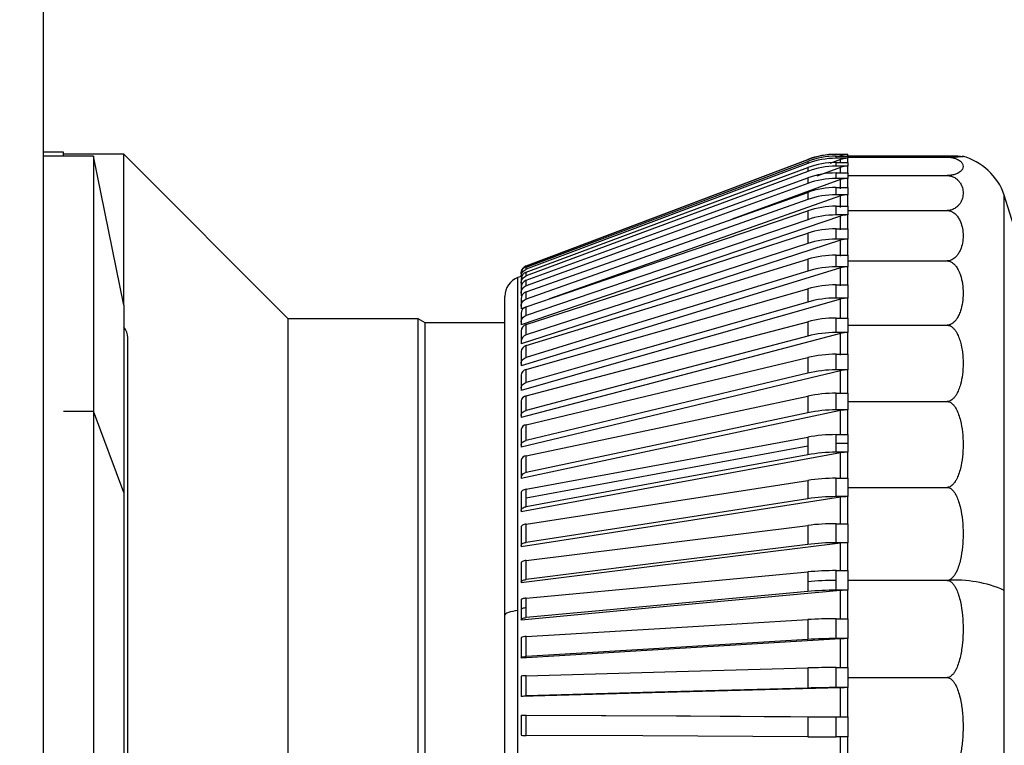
# Model space of a CAD drawing. Header units: millimetres. Extents: x 0 to 838, y 0 to 648.
# Tile 8 of 59: x 190 to 215, y 138 to 156. Entities that reach past the tile are written whole.
import ezdxf

# ---------------------------------------------------------------- set-up
doc = ezdxf.new("R2010")
doc.units = ezdxf.units.MM
doc.header["$LTSCALE"] = 3
doc.layers.add('DIMENSIONS', color=140, linetype='Continuous', lineweight=25)
doc.styles.add('SLDTEXTSTYLE0', font='TXT', dxfattribs={"width": 0.7})
doc.dimstyles.new('SLDDIMSTYLE0', dxfattribs={"dimtxt": 6.474023, "dimasz": 9.906, "dimexe": 0, "dimexo": 0.0625, "dimgap": 1.618506, "dimtad": 0, "dimtih": 1, "dimtoh": 1, "dimdec": 1, "dimrnd": 1e-09, "dimzin": 4, "dimdsep": 46, "dimtxsty": 'SLDTEXTSTYLE0', "dimsah": 1, "dimcen": 0.09, "dimadec": 0, "dimazin": 1, "dimtfac": 1, "dimtdec": 1, "dimtofl": 0, "dimtmove": 0, "dimatfit": 3, "dimfxl": 0, "dimfrac": 2, "dimtolj": 1, "dimtzin": 12, "dimarcsym": 0})

# ---------------------------------------------------------------- blocks, each defined once
blk = doc.blocks.new('_D_20')
at = {"layer": 'DIMENSIONS'}
for p, q in [((128.975, 310.694), (128.975, 410.909)), ((216.975, 142.694), (216.975, 410.909)), ((128.975, 401.384), (155.007, 401.384)), ((163.78, 401.384), (161.606, 401.384)), ((161.606, 401.384), (161.606, 391.094)), ((183.019, 401.384), (185.193, 401.384)), ((185.193, 401.384), (185.193, 391.094)), ((216.975, 401.384), (191.792, 401.384)), ((161.606, 391.094), (163.78, 391.094)), ((185.193, 391.094), (183.019, 391.094))]:
    blk.add_line(p, q, dxfattribs=at)
for points in [[(128.975, 401.384), (138.881, 399.86), (138.881, 402.908)], [(216.975, 401.384), (207.069, 402.908), (207.069, 399.86)]]:
    blk.add_solid(points, dxfattribs=at)
at = {"layer": 'DIMENSIONS', "char_height": 6.35, "attachment_point": 1, "style": 'SLDTEXTSTYLE0'}
for s, insert in [('88.0', (163.78, 411.018)), ('3.46', (163.78, 399.28))]:
    blk.add_mtext(s, dxfattribs=dict(at, insert=insert))

msp = doc.modelspace()

# ---------------------------------------------------------------- linework, layer by layer
for p, q in [((190.974766, 190.383516), (190.974766, 118.883516)), ((191.474766, 152.934316), (190.974766, 152.934316)), ((191.474766, 152.833516), (191.474766, 152.934316)), ((192.974766, 152.883516), (191.474766, 152.883516)), ((197.049766, 148.808516), (192.974766, 152.883516)), ((192.974766, 149.147148), (192.974766, 152.883516)), ((210.638797, 152.876576), (210.638797, 152.883516)), ((210.638797, 152.883391), (210.924766, 152.883391)), ((210.924766, 152.876576), (210.638797, 152.876576)), ((210.748065, 152.84431), (210.724155, 152.835277)), ((210.748065, 152.835277), (210.748065, 152.84431)), ((210.924766, 152.876576), (210.924766, 152.883516)), ((210.924766, 152.835277), (210.924766, 152.876576)), ((210.924766, 152.845577), (213.389048, 152.845577)), ((192.224766, 152.833516), (190.974766, 152.833516)), ((192.974766, 149.147148), (192.224766, 152.833516)), ((192.224766, 152.833516), (192.224766, 146.513387)), ((209.93187, 152.747464), (209.93187, 152.754413)), ((209.93187, 152.706809), (209.93187, 152.656447)), ((210.748065, 152.752809), (210.482296, 152.6529)), ((210.638797, 152.835277), (210.924766, 152.835277)), ((210.638797, 152.784914), (210.638797, 152.835277)), ((210.924766, 152.784914), (210.638797, 152.784914)), ((210.638797, 152.680981), (210.924766, 152.680981)), ((210.638797, 152.587454), (210.638797, 152.680981)), ((210.748065, 152.680981), (210.748065, 152.752809)), ((210.924766, 152.835277), (210.924766, 152.812316)), ((210.924766, 152.812316), (213.389048, 152.812316)), ((210.924766, 152.812316), (210.924766, 152.784914)), ((210.924766, 152.680981), (210.924766, 152.784914)), ((210.924766, 152.680981), (210.924766, 152.587454)), ((209.93187, 152.554136), (209.93187, 152.460609)), ((210.748065, 152.555754), (210.160215, 152.337558)), ((210.924766, 152.587454), (210.638797, 152.587454)), ((210.638797, 152.421678), (210.924766, 152.421678)), ((210.638797, 152.285698), (210.638797, 152.421678)), ((210.748065, 152.421678), (210.748065, 152.555754)), ((210.924766, 152.421678), (210.924766, 152.587454)), ((210.924766, 152.421678), (210.924766, 152.355837)), ((210.924766, 152.355837), (213.389048, 152.355837)), ((210.924766, 152.355837), (210.924766, 152.285698)), ((210.748065, 152.254646), (208.056951, 151.276142)), ((209.93187, 152.297421), (209.93187, 152.161441)), ((210.924766, 152.285698), (210.638797, 152.285698)), ((210.748065, 152.029172), (210.748065, 152.254646)), ((210.924766, 152.059342), (210.924766, 152.285698)), ((209.93187, 151.938618), (209.93187, 151.76122)), ((210.638797, 152.059342), (210.924766, 152.059342)), ((210.638797, 151.881944), (210.638797, 152.059342)), ((210.924766, 151.881944), (210.638797, 151.881944)), ((210.924766, 152.059342), (210.924766, 151.881944)), ((210.924766, 151.59673), (210.924766, 151.881944)), ((215.502647, 149.635371), (214.807787, 151.870529)), ((214.807787, 142.073518), (214.807787, 151.870529)), ((210.748065, 151.567673), (210.748065, 151.851775)), ((209.93187, 151.480458), (209.93187, 151.262993)), ((210.638797, 151.59673), (210.924766, 151.59673)), ((210.638797, 151.379264), (210.638797, 151.59673)), ((210.924766, 151.379264), (210.638797, 151.379264)), ((210.924766, 151.59673), (210.924766, 151.490007)), ((210.924766, 151.490007), (213.389048, 151.490007)), ((210.924766, 151.490007), (210.924766, 151.379264)), ((210.924766, 151.037362), (210.924766, 151.379264)), ((210.748065, 151.009639), (210.748065, 151.350207)), ((209.93187, 150.926428), (209.93187, 150.670549)), ((210.638797, 151.037362), (210.924766, 151.037362)), ((210.638797, 150.781484), (210.638797, 151.037362)), ((210.924766, 151.037362), (210.924766, 150.781484)), ((210.924766, 150.781484), (210.638797, 150.781484)), ((210.748065, 150.359318), (210.748065, 150.753761)), ((210.924766, 150.385497), (210.924766, 150.781484)), ((209.93187, 150.280744), (209.93187, 149.9884)), ((210.638797, 150.385497), (210.924766, 150.385497)), ((210.638797, 150.093153), (210.638797, 150.385497)), ((210.924766, 150.385497), (210.924766, 150.241136)), ((210.924766, 150.241136), (213.389048, 150.241136)), ((210.924766, 150.241136), (210.924766, 150.093153)), ((202.954073, 150.110586), (202.954073, 150.117784)), ((202.954073, 150.032736), (202.954073, 150.083098)), ((202.954073, 149.870032), (202.954073, 149.96356)), ((210.924766, 150.093153), (210.638797, 150.093153)), ((210.748065, 149.62166), (210.748065, 150.066974)), ((210.924766, 149.646094), (210.924766, 150.093153)), ((202.824766, 149.858006), (202.748065, 149.829031)), ((202.748065, 141.572065), (202.748065, 149.829031)), ((202.824766, 149.779726), (202.824766, 149.686199)), ((202.824766, 149.686199), (202.824766, 149.614741)), ((202.954073, 149.623715), (202.954073, 149.759695)), ((202.824766, 149.579612), (202.824766, 149.443632)), ((202.824766, 149.443632), (202.824766, 149.373632)), ((202.954073, 149.295659), (202.954073, 149.473057)), ((209.93187, 149.54832), (209.93187, 149.221735)), ((210.638797, 149.646094), (210.924766, 149.646094)), ((210.638797, 149.31951), (210.638797, 149.646094)), ((210.924766, 149.646094), (210.924766, 149.31951)), ((202.424766, 141.457175), (202.424766, 149.361294)), ((202.848628, 149.382309), (202.824766, 149.373632)), ((202.824766, 149.298094), (202.824766, 149.120696)), ((210.924766, 149.31951), (210.638797, 149.31951)), ((210.748065, 148.802277), (210.748065, 149.295075)), ((210.924766, 148.824782), (210.924766, 149.31951)), ((192.974766, 149.147148), (192.974766, 144.49715)), ((202.824766, 149.120696), (202.824766, 149.052687)), ((202.906869, 149.081693), (202.824766, 149.052687)), ((202.824766, 148.937315), (202.824766, 148.71985)), ((202.954073, 148.888359), (202.954073, 149.105825)), ((200.274766, 148.808516), (197.049766, 148.808516)), ((197.049766, 129.262582), (197.049766, 148.808516)), ((200.447971, 148.708516), (200.274766, 148.808516)), ((200.274766, 129.262582), (200.274766, 148.808516)), ((202.424766, 148.708516), (200.447971, 148.708516)), ((200.447971, 129.359519), (200.447971, 148.708516)), ((202.824766, 148.71985), (202.824766, 148.654348)), ((209.93187, 148.73473), (209.93187, 148.376391)), ((210.638797, 148.824782), (210.924766, 148.824782)), ((210.638797, 148.466443), (210.638797, 148.824782)), ((210.924766, 148.824782), (210.924766, 148.647169)), ((202.824766, 148.500021), (202.824766, 148.244142)), ((202.954073, 148.404917), (202.954073, 148.660796)), ((210.924766, 148.466443), (210.638797, 148.466443)), ((210.924766, 148.647169), (213.389048, 148.647169)), ((210.924766, 148.647169), (210.924766, 148.466443)), ((210.924766, 147.92781), (210.924766, 148.466443)), ((193.074766, 130.972268), (193.074766, 148.333516)), ((202.824766, 148.244142), (202.824766, 148.181648)), ((210.748065, 147.907407), (210.748065, 148.443938)), ((202.824766, 147.989539), (202.824766, 147.697195)), ((202.954073, 147.849012), (202.954073, 148.141355)), ((209.93187, 147.846167), (209.93187, 147.4588)), ((210.638797, 147.92781), (210.924766, 147.92781)), ((210.638797, 147.540443), (210.638797, 147.92781)), ((210.924766, 147.92781), (210.924766, 147.540443)), ((202.824766, 147.697195), (202.824766, 147.638183)), ((202.954073, 147.224873), (202.954073, 147.551457)), ((210.924766, 147.540443), (210.638797, 147.540443)), ((210.748065, 146.94386), (210.748065, 147.52004)), ((210.924766, 146.962007), (210.924766, 147.540443)), ((202.824766, 147.409755), (202.824766, 147.083171)), ((202.824766, 147.083171), (202.824766, 147.02809)), ((202.824766, 146.765081), (202.824766, 146.406742)), ((202.954073, 146.537252), (202.954073, 146.895591)), ((209.93187, 146.889392), (209.93187, 146.475946)), ((210.638797, 146.962007), (210.924766, 146.962007)), ((210.638797, 146.54856), (210.638797, 146.962007)), ((210.924766, 146.962007), (210.924766, 146.756539)), ((210.924766, 146.756539), (213.389048, 146.756539)), ((210.924766, 146.756539), (210.924766, 146.54856)), ((191.474766, 146.513387), (192.224766, 146.513387)), ((192.224766, 146.513387), (192.224766, 124.933516)), ((192.974766, 144.49715), (192.224766, 146.513387)), ((210.924766, 146.54856), (210.638797, 146.54856)), ((210.748065, 145.918968), (210.748065, 146.530413)), ((210.924766, 145.93472), (210.924766, 146.54856)), ((202.824766, 146.406742), (202.824766, 146.356011)), ((202.824766, 146.060423), (202.824766, 145.673056)), ((202.954073, 145.791381), (202.954073, 146.178748)), ((209.93187, 145.871688), (209.93187, 145.654598)), ((210.638797, 145.71762), (210.638797, 145.93472)), ((210.638797, 145.93472), (210.924766, 145.93472)), ((210.924766, 145.93472), (210.924766, 145.71762)), ((202.824766, 145.673056), (202.824766, 145.627063)), ((202.954073, 144.367544), (209.93187, 145.654598)), ((209.93187, 145.654598), (209.93187, 145.435309)), ((210.638797, 145.498341), (210.638797, 145.71762)), ((210.924766, 145.71762), (210.638797, 145.71762)), ((210.924766, 145.71762), (210.924766, 145.498341)), ((202.824766, 145.301145), (202.824766, 144.887699)), ((202.954073, 144.992937), (202.954073, 145.406383)), ((210.924766, 145.498341), (210.638797, 145.498341)), ((210.748065, 144.840533), (210.748065, 145.482589)), ((210.924766, 144.85377), (210.924766, 145.498341)), ((202.824766, 144.887699), (202.824766, 144.846792)), ((209.93187, 144.8008), (209.93187, 144.344808)), ((210.638797, 144.85377), (210.924766, 144.85377)), ((210.638797, 144.397779), (210.638797, 144.85377)), ((210.924766, 144.85377), (210.924766, 144.62669)), ((202.954073, 144.367544), (202.954073, 144.584376)), ((210.924766, 144.62669), (213.389048, 144.62669)), ((210.924766, 144.62669), (210.924766, 144.397779)), ((192.974766, 144.49715), (192.974766, 128.619884)), ((202.824766, 144.493025), (202.824766, 144.056646)), ((202.954073, 144.147996), (202.954073, 144.367544)), ((210.924766, 144.397779), (210.638797, 144.397779)), ((210.748065, 143.716761), (210.748065, 144.384541)), ((210.924766, 143.727383), (210.924766, 144.397779)), ((202.824766, 144.056646), (202.824766, 144.021137)), ((202.824766, 143.642214), (202.824766, 143.186222)), ((202.954073, 143.26299), (202.954073, 143.718982)), ((209.93187, 143.684878), (209.93187, 143.212745)), ((210.638797, 143.727383), (210.924766, 143.727383)), ((210.638797, 143.25525), (210.638797, 143.727383)), ((210.924766, 143.727383), (210.924766, 143.25525)), ((202.824766, 143.186222), (202.824766, 143.156381)), ((210.924766, 143.25525), (210.638797, 143.25525)), ((210.748065, 142.556205), (210.748065, 143.244627)), ((210.924766, 142.564131), (210.924766, 143.25525)), ((202.824766, 142.755185), (202.824766, 142.283052)), ((202.954073, 142.344654), (202.954073, 142.816787)), ((209.93187, 142.532414), (209.93187, 142.290627)), ((210.638797, 142.322339), (210.638797, 142.564131)), ((210.638797, 142.564131), (210.924766, 142.564131)), ((210.924766, 142.564131), (210.924766, 142.322339)), ((202.824766, 142.283052), (202.824766, 142.259107)), ((209.93187, 142.290627), (209.93187, 142.047733)), ((210.638797, 142.079449), (210.638797, 142.322339)), ((213.389048, 142.322339), (210.924766, 142.322339)), ((210.924766, 142.322339), (210.924766, 142.079449)), ((202.954073, 141.643), (202.954073, 141.884657)), ((210.924766, 142.079449), (210.638797, 142.079449)), ((210.748065, 141.367698), (210.748065, 142.071523)), ((210.924766, 141.372867), (210.924766, 142.079449)), ((214.807787, 125.896503), (214.807787, 142.073518)), ((202.824766, 141.838691), (202.824766, 141.597045)), ((202.954073, 141.399976), (202.954073, 141.643)), ((202.424766, 128.405738), (202.424766, 141.457175)), ((202.748065, 128.273333), (202.748065, 141.572065)), ((202.824766, 141.597045), (202.824766, 141.354009)), ((210.638797, 141.372867), (210.924766, 141.372867)), ((210.638797, 140.879326), (210.638797, 141.372867)), ((210.924766, 141.372867), (210.924766, 140.879326)), ((202.824766, 141.354009), (202.824766, 141.336142)), ((209.93187, 141.352181), (209.93187, 140.858639)), ((202.824766, 140.899706), (202.824766, 140.406165)), ((202.954073, 140.436146), (202.954073, 140.929687)), ((210.924766, 140.879326), (210.638797, 140.879326)), ((210.748065, 140.160284), (210.748065, 140.874156)), ((210.924766, 140.162658), (210.924766, 140.879326)), ((202.824766, 140.406165), (202.824766, 140.394511)), ((209.93187, 140.153159), (209.93187, 139.654514)), ((210.638797, 140.162658), (210.924766, 140.162658)), ((210.638797, 139.664013), (210.638797, 140.162658)), ((210.924766, 140.162658), (210.924766, 139.9135)), ((202.824766, 139.945377), (202.824766, 139.446732)), ((202.954073, 139.4605), (202.954073, 139.959145)), ((210.924766, 139.9135), (213.389048, 139.9135)), ((210.924766, 139.9135), (210.924766, 139.664013)), ((210.924766, 139.664013), (210.638797, 139.664013)), ((210.748065, 138.943154), (210.748065, 139.661639)), ((210.924766, 138.942714), (210.924766, 139.664013)), ((202.824766, 139.446732), (202.824766, 139.44138)), ((202.824766, 138.982966), (202.824766, 138.983958)), ((202.824766, 138.982966), (202.824766, 138.483013)), ((202.954073, 138.480462), (202.954073, 138.980416)), ((209.93187, 138.944474), (209.93187, 138.44452)), ((210.638797, 138.942714), (210.924766, 138.942714)), ((210.638797, 138.442761), (210.638797, 138.942714)), ((210.924766, 138.942714), (210.924766, 138.442761)), ((210.924766, 138.442761), (210.638797, 138.442761)), ((210.748065, 137.72557), (210.748065, 138.4432)), ((210.924766, 137.722319), (210.924766, 138.442761))]:
    msp.add_line(p, q)
at = {"flags": 128}
for points in [[(202.954073, 150.117401), (206.679571, 151.525277), (209.93187, 152.754279)], [(209.93187, 152.747464), (205.844519, 151.2029), (202.954073, 150.110586)], [(202.954073, 150.083098), (206.679571, 151.483945), (209.93187, 152.706809)], [(209.93187, 152.656447), (205.844519, 151.119595), (202.954073, 150.032736)], [(202.954073, 149.96356), (206.679571, 151.346715), (209.93187, 152.554136)], [(209.93187, 152.460609), (205.844519, 150.943166), (202.954073, 149.870032)], [(202.954073, 149.759695), (206.679571, 151.114632), (209.93187, 152.297421)], [(209.93187, 152.161441), (205.844519, 150.674956), (202.954073, 149.623715)], [(202.954073, 149.473057), (206.679571, 150.789464), (209.93187, 151.938618)], [(209.93187, 151.76122), (205.844519, 150.317006), (202.954073, 149.295659)], [(210.748065, 151.851775), (206.077469, 150.201813), (203.529216, 149.301557)], [(202.954073, 149.105825), (206.679571, 150.373684), (209.93187, 151.480458)], [(210.748065, 151.350207), (206.077469, 149.761095), (202.824766, 148.654348)], [(209.93187, 151.262993), (205.844519, 149.87204), (202.954073, 148.888359)], [(202.954073, 148.660796), (206.679571, 149.870457), (209.93187, 150.926428)], [(210.748065, 150.753761), (206.077469, 149.237593), (202.824766, 148.181648)], [(209.93187, 150.670549), (205.844519, 149.343444), (202.954073, 148.404917)], [(202.954073, 148.141355), (206.679571, 149.283613), (209.93187, 150.280744)], [(210.748065, 150.066974), (206.077469, 148.635289), (202.824766, 147.638183)], [(209.93187, 149.9884), (205.844519, 148.735243), (202.954073, 147.849012)], [(202.954073, 147.551457), (206.679571, 148.617618), (209.93187, 149.54832)], [(210.748065, 149.295075), (206.077469, 147.958769), (202.824766, 147.02809)], [(209.93187, 149.221735), (205.844519, 148.052064), (202.954073, 147.224873)], [(202.954073, 146.895591), (206.679571, 147.87754), (209.93187, 148.73473)], [(210.748065, 148.443938), (206.077469, 147.21318), (202.824766, 146.356011)], [(209.93187, 148.376391), (205.844519, 147.299106), (202.954073, 146.537252)], [(202.954073, 146.178748), (206.679571, 147.069013), (209.93187, 147.846167)], [(210.748065, 147.52004), (206.077469, 146.404198), (202.824766, 145.627063)], [(209.93187, 147.4588), (205.844519, 146.482101), (202.954073, 145.791381)], [(202.954073, 145.406383), (206.679571, 146.198188), (209.93187, 146.889392)], [(210.748065, 146.530413), (206.077469, 145.537979), (202.824766, 144.846792)], [(209.93187, 146.475946), (205.844519, 145.607266), (202.954073, 144.992937)], [(202.954073, 144.584376), (206.679571, 145.271695), (209.93187, 145.871688)], [(210.748065, 145.482589), (206.077469, 144.621115), (202.824766, 144.021137)], [(209.93187, 145.435309), (205.844519, 144.681259), (202.954073, 144.147996)], [(202.954073, 143.718982), (206.679571, 144.296584), (209.93187, 144.8008)], [(202.954073, 144.584376), (202.926698, 144.578134), (202.901562, 144.569951), (202.879237, 144.560013), (202.860233, 144.548547), (202.844984, 144.535814), (202.833836, 144.522105), (202.827045, 144.507733), (202.824766, 144.493025)], [(210.748065, 144.384541), (206.077469, 143.660585), (202.824766, 143.156381)], [(209.93187, 144.344808), (205.844519, 143.711128), (202.954073, 143.26299)], [(202.824766, 144.056646), (202.827045, 144.071352), (202.833836, 144.085724), (202.844984, 144.099432), (202.860233, 144.112164), (202.879237, 144.123631), (202.901562, 144.133569), (202.926698, 144.141753), (202.954073, 144.147996)], [(202.954073, 143.718982), (202.926698, 143.713737), (202.901562, 143.70686), (202.879237, 143.698508), (202.860233, 143.688873), (202.844984, 143.678172), (202.833836, 143.666652), (202.827045, 143.654574), (202.824766, 143.642214)], [(202.954073, 142.816787), (206.679571, 143.280276), (209.93187, 143.684878)], [(202.824766, 143.186222), (202.827045, 143.198581), (202.833836, 143.210658), (202.844984, 143.222178), (202.860233, 143.232878), (202.879237, 143.242514), (202.901562, 143.250866), (202.926698, 143.257744), (202.954073, 143.26299)], [(210.748065, 143.244627), (206.077469, 142.663698), (202.824766, 142.259107)], [(209.93187, 143.212745), (205.844519, 142.704256), (202.954073, 142.344654)], [(202.954073, 142.816787), (202.926698, 142.812578), (202.901562, 142.80706), (202.879237, 142.800359), (202.860233, 142.792627), (202.844984, 142.78404), (202.833836, 142.774796), (202.827045, 142.765104), (202.824766, 142.755185)], [(202.954073, 141.884657), (206.679571, 142.230506), (209.93187, 142.532414)], [(210.748065, 142.071523), (206.077469, 141.638042), (202.824766, 141.336142)], [(202.954073, 141.884657), (202.926698, 141.881517), (202.901562, 141.8774), (202.879237, 141.872399), (202.860233, 141.86663), (202.844984, 141.860223), (202.833836, 141.853325), (202.827045, 141.846092), (202.824766, 141.838691)], [(209.93187, 142.047733), (205.844519, 141.668306), (202.954073, 141.399976)], [(202.954073, 141.643), (202.926701, 141.63986), (202.901566, 141.635744), (202.879242, 141.630745), (202.860238, 141.624976), (202.844988, 141.618571), (202.83384, 141.611675), (202.827047, 141.604444), (202.824766, 141.597045)], [(202.748065, 141.572065), (202.679629, 141.564217), (202.616786, 141.553926), (202.560971, 141.541427), (202.513457, 141.527007), (202.475327, 141.510992), (202.447453, 141.49375), (202.43047, 141.475674), (202.424766, 141.457175)], [(202.954073, 140.929687), (206.679571, 141.155264), (209.93187, 141.352181)], [(210.748065, 140.874156), (206.077469, 140.591422), (202.824766, 140.394511)], [(209.93187, 140.858639), (205.844519, 140.611162), (202.954073, 140.436146)], [(202.954073, 139.959145), (206.679571, 140.062732), (209.93187, 140.153159)], [(210.748065, 139.661639), (206.077469, 139.531805), (202.824766, 139.44138)], [(209.93187, 139.654514), (205.844519, 139.540869), (202.954073, 139.4605)], [(202.824766, 138.983958), (207.024865, 138.962327), (210.748065, 138.943154)], [(202.954073, 138.980416), (206.679571, 138.961226), (209.93187, 138.944474)], [(209.93187, 138.44452), (205.844519, 138.465574), (202.954073, 138.480462)]]:
    msp.add_lwpolyline(points, dxfattribs=at)
for centre, radius, start, end in [((210.638798, 150.883514), 1.999877, 90.0000215, 110.7006672), ((210.638798, 150.876697), 1.999879, 90.0000339, 110.7006548), ((210.638706, 150.826518), 2.008758, 89.9973871, 110.6021551), ((210.638709, 150.776138), 2.008776, 89.9974786, 110.6020636), ((210.638477, 150.649435), 2.031546, 89.990977, 110.3538808), ((213.389048, 151.383516), 1.5, 18.9459058, 75.3654301), ((210.638483, 150.555874), 2.03158, 89.9911471, 110.3537108), ((210.63812, 150.352472), 2.069207, 89.9812445, 109.9569666), ((210.638129, 150.216441), 2.069258, 89.9814922, 109.9567189), ((210.637644, 149.935943), 2.1234, 89.9688869, 109.4132546), ((210.637656, 149.758475), 2.12347, 89.9692108, 109.4129307), ((210.637065, 149.400084), 2.196647, 89.9548056, 108.7253635), ((210.63708, 149.182526), 2.196739, 89.9552037, 108.7249654), ((210.636399, 148.744744), 2.292619, 89.9400524, 107.896761), ((210.636417, 148.488747), 2.292739, 89.9405224, 107.896291), ((210.635666, 147.968898), 2.4166, 89.9257658, 106.931847), ((203.024796, 149.93029), 0.200031, 110.7053689, 180.0024617), ((203.021457, 149.778768), 0.196694, 110.0343548, 179.7211099), ((210.635689, 147.676403), 2.416752, 89.9263047, 106.9313081), ((202.924766, 149.361294), 0.5, 110.6954476, 180), ((203.017718, 149.57753), 0.192964, 109.25845, 179.3817289), ((203.012738, 149.294436), 0.188008, 108.1818406, 178.8850879), ((210.63489, 147.069853), 2.576244, 89.9130982, 105.836043), ((210.634917, 146.743074), 2.576439, 89.9137025, 105.8354387), ((203.006667, 148.931599), 0.181991, 106.797609, 178.2002027), ((210.634093, 146.041916), 2.78287, 89.9031387, 104.6158779), ((192.674766, 148.333516), 0.4, 0, 41.4096221), ((202.99969, 148.49172), 0.175121, 105.0990818, 177.2831918), ((210.634125, 145.683326), 2.783121, 89.9038043, 104.6152123), ((202.999694, 148.235839), 0.175125, 105.0999788, 177.2822947), ((202.992019, 147.978059), 0.167647, 103.0821168, 176.0734796), ((210.633299, 144.874064), 3.053752, 89.8968365, 103.2790629), ((202.983888, 147.394401), 0.159861, 100.7489076, 174.4884649), ((210.633337, 144.486368), 3.05408, 89.8975588, 103.2783405), ((202.975542, 146.745006), 0.152107, 98.1142734, 172.4161329), ((210.632532, 143.545586), 3.416426, 89.8949291, 101.8345468), ((210.632577, 143.131698), 3.416868, 89.8957031, 101.8337728), ((202.967237, 146.034545), 0.144803, 95.2159732, 169.7049355), ((210.631815, 142.017287), 3.91744, 89.8978827, 100.2925408), ((202.959223, 145.267995), 0.138484, 92.1314355, 166.1500829), ((210.63187, 141.58029), 3.918056, 89.8987026, 100.2917209), ((202.959229, 144.854542), 0.138491, 92.1336729, 166.1478455), ((210.631169, 140.211849), 4.641928, 89.9058471, 98.6645069), ((210.631237, 139.754948), 4.642837, 89.9067066, 98.6636474), ((210.630612, 137.963622), 5.763767, 89.9186346, 96.9631006), ((210.6307, 137.49003), 5.765226, 89.919527, 96.9622082), ((210.630157, 134.862596), 7.70154, 89.9357217, 95.2020664), ((210.630217, 134.618224), 7.70412, 89.9361921, 95.2007704), ((213.593598, 139.319518), 3.00978, 66.2081938, 93.896922), ((210.630278, 134.37523), 7.704225, 89.9366399, 95.2011482), ((210.629807, 129.590987), 11.781884, 89.9562794, 93.3960831), ((202.931345, 140.733871), 0.197131, 83.3795764, 122.728279), ((210.629995, 129.091029), 11.788301, 89.9572159, 93.3951466), ((210.629509, 114.545825), 25.616835, 89.9792264, 91.5605649), ((202.929393, 139.576822), 0.383118, 86.3065762, 105.8485103), ((210.629922, 114.016457), 25.647558, 89.9801736, 91.5596177), ((202.929006, 140.988669), 2.00841, 267.024899, 270.7151237), ((210.630789, 277.710793), 138.768079, 269.71142318, 270.00330668), ((210.922539, 173.544976), 34.602262, 269.7110981, 270.0036865), ((202.928856, 140.481107), 2.000804, 267.0178822, 270.7221406), ((210.628555, 276.313457), 137.870697, 269.71047326, 270.0042566)]:
    msp.add_arc(centre, radius, start, end)
for points in [[(210.924766, 152.876576), (210.864565, 152.87657), (210.804381, 152.865581), (210.748065, 152.84431)], [(210.924766, 152.784914), (210.864565, 152.784891), (210.804381, 152.773957), (210.748065, 152.752809)], [(210.924766, 152.587454), (210.864565, 152.587415), (210.804381, 152.576619), (210.748065, 152.555754)], [(210.924766, 152.285698), (210.864565, 152.285643), (210.804381, 152.275067), (210.748065, 152.254646)], [(210.924766, 151.881944), (210.864565, 151.881873), (210.804381, 151.871598), (210.748065, 151.851775)], [(210.924766, 151.379264), (210.864565, 151.379177), (210.804381, 151.369282), (210.748065, 151.350207)], [(210.924766, 150.781484), (210.864565, 150.781383), (210.804381, 150.771942), (210.748065, 150.753761)], [(210.924766, 150.093153), (210.864565, 150.093038), (210.804381, 150.084124), (210.748065, 150.066974)], [(210.924766, 149.31951), (210.864565, 149.319382), (210.804381, 149.311062), (210.748065, 149.295075)], [(210.924766, 148.466443), (210.864565, 148.466302), (210.804381, 148.45864), (210.748065, 148.443938)], [(210.924766, 147.540443), (210.864565, 147.540292), (210.804381, 147.533346), (210.748065, 147.52004)], [(210.924766, 146.54856), (210.864565, 146.548399), (210.804381, 146.542221), (210.748065, 146.530413)], [(210.924766, 145.498341), (210.864565, 145.498171), (210.804381, 145.492809), (210.748065, 145.482589)], [(210.924766, 144.397779), (210.864565, 144.397602), (210.804381, 144.393096), (210.748065, 144.384541)], [(210.924766, 143.25525), (210.864565, 143.255067), (210.804381, 143.251453), (210.748065, 143.244627)], [(210.924766, 142.079449), (210.864565, 142.079262), (210.804381, 142.076566), (210.748065, 142.071523)], [(210.924766, 140.879326), (210.864565, 140.879135), (210.804381, 140.877378), (210.748065, 140.874156)], [(210.924766, 139.664013), (210.864565, 139.663821), (210.804381, 139.663016), (210.748065, 139.661639)]]:
    msp.add_open_spline(points, degree=3)
for points, knots in [([(213.389048, 152.845577), (213.401358, 152.845561), (213.426737, 152.84553), (213.46367, 152.845298), (213.49958, 152.844947), (213.539433, 152.844337), (213.581348, 152.843527), (213.630393, 152.842273), (213.680213, 152.840392), (213.705687, 152.838954), (213.719387, 152.838181)], [0, 0, 0, 0, 0.054812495, 0.11301129, 0.177965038, 0.252123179, 0.366351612, 0.505264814, 0.733921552, 1, 1, 1, 1]), ([(213.766748, 152.831538), (213.774062, 152.830674), (213.8074, 152.826735), (213.755124, 152.821187), (213.650449, 152.816026), (213.553448, 152.81364), (213.47855, 152.812651), (213.426681, 152.812349), (213.401366, 152.812327), (213.389048, 152.812316)], [0, 0, 0, 0, 0.124105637, 0.565727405, 0.780586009, 0.891240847, 0.950901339, 0.976111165, 1, 1, 1, 1]), ([(213.389048, 152.812316), (213.401358, 152.812125), (213.426737, 152.811729), (213.46367, 152.808606), (213.499579, 152.803748), (213.539435, 152.796072), (213.581336, 152.784764), (213.630462, 152.766811), (213.679738, 152.741775), (213.733573, 152.701956), (213.775707, 152.648478), (213.790233, 152.584078), (213.775718, 152.519056), (213.733547, 152.466108), (213.679489, 152.426219), (213.630477, 152.40137), (213.58093, 152.383345), (213.535967, 152.371231), (213.489131, 152.362546), (213.440296, 152.356895), (213.405568, 152.356178), (213.389048, 152.355837)], [0, 0, 0, 0, 0.013604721, 0.028049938, 0.044171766, 0.062578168, 0.090930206, 0.125409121, 0.182162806, 0.248204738, 0.369138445, 0.500188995, 0.631523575, 0.752187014, 0.818110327, 0.874791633, 0.908920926, 0.937992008, 0.961679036, 0.981771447, 1, 1, 1, 1]), ([(213.389048, 152.355837), (213.401358, 152.355474), (213.426737, 152.354727), (213.46367, 152.348807), (213.499579, 152.339589), (213.539435, 152.325081), (213.581336, 152.303618), (213.630462, 152.269511), (213.679738, 152.22209), (213.733573, 152.146458), (213.775707, 152.04527), (213.790233, 151.922816), (213.775718, 151.799815), (213.733547, 151.699144), (213.679489, 151.623536), (213.630477, 151.576362), (213.58093, 151.542178), (213.535967, 151.519203), (213.489131, 151.502749), (213.440296, 151.492029), (213.405568, 151.490659), (213.389048, 151.490007)], [0, 0, 0, 0, 0.013604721, 0.028049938, 0.044171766, 0.062578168, 0.090930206, 0.125409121, 0.182162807, 0.248204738, 0.369138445, 0.500188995, 0.631523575, 0.752187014, 0.818110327, 0.874791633, 0.908920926, 0.937992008, 0.961679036, 0.981771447, 1, 1, 1, 1]), ([(213.389048, 151.490007), (213.401358, 151.489485), (213.426737, 151.488408), (213.46367, 151.479872), (213.499579, 151.466575), (213.539435, 151.445675), (213.581336, 151.414709), (213.630462, 151.365485), (213.679738, 151.29712), (213.733573, 151.187973), (213.775707, 151.042149), (213.790233, 150.865362), (213.775718, 150.688118), (213.733547, 150.542784), (213.679489, 150.433754), (213.630477, 150.365689), (213.58093, 150.316383), (213.535967, 150.283247), (213.489131, 150.259522), (213.440296, 150.24406), (213.405568, 150.242079), (213.389048, 150.241136)], [0, 0, 0, 0, 0.013604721, 0.028049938, 0.044171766, 0.062578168, 0.090930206, 0.125409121, 0.182162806, 0.248204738, 0.369138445, 0.500188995, 0.631523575, 0.752187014, 0.818110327, 0.874791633, 0.908920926, 0.937992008, 0.961679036, 0.981771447, 1, 1, 1, 1]), ([(213.389048, 150.241136), (213.401358, 150.24047), (213.426737, 150.239096), (213.46367, 150.228203), (213.499579, 150.21123), (213.539435, 150.184574), (213.581336, 150.145047), (213.630462, 150.0822), (213.679738, 149.994968), (213.733573, 149.855623), (213.775707, 149.669594), (213.790233, 149.443845), (213.775718, 149.217744), (213.733547, 149.032163), (213.679489, 148.893023), (213.630477, 148.806135), (213.58093, 148.743207), (213.535967, 148.700915), (213.489131, 148.670642), (213.440296, 148.650907), (213.405568, 148.648374), (213.389048, 148.647169)], [0, 0, 0, 0, 0.013604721, 0.0280499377, 0.0441717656, 0.0625781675, 0.0909302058, 0.1254091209, 0.1821628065, 0.2482047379, 0.3691384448, 0.5001889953, 0.631523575, 0.7521870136, 0.818110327, 0.8747916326, 0.9089209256, 0.9379920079, 0.9616790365, 0.9817714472, 1, 1, 1, 1]), ([(202.824766, 149.923467), (202.824766, 149.963783), (202.837315, 150.004011), (202.883161, 150.070352), (202.916358, 150.096319), (202.954073, 150.110586)], [0, 0, 0, 0, 0.5, 0.5, 1, 1, 1, 1]), ([(202.824766, 149.84655), (202.824766, 149.886646), (202.837315, 149.926655), (202.883161, 149.992657), (202.916358, 150.018506), (202.954073, 150.032736)], [0, 0, 0, 0, 0.5, 0.5, 1, 1, 1, 1]), ([(202.824766, 149.686199), (202.824766, 149.725769), (202.837315, 149.765255), (202.883161, 149.830415), (202.916358, 149.855949), (202.954073, 149.870032)], [0, 0, 0, 0, 0.5, 0.5, 1, 1, 1, 1]), ([(202.824766, 149.443632), (202.824766, 149.482376), (202.837315, 149.521037), (202.883161, 149.584861), (202.916358, 149.609884), (202.954073, 149.623715)], [0, 0, 0, 0, 0.5, 0.5, 1, 1, 1, 1]), ([(202.824766, 149.120696), (202.824766, 149.158318), (202.837315, 149.195862), (202.883161, 149.257863), (202.916358, 149.282186), (202.954073, 149.295659)], [0, 0, 0, 0, 0.5, 0.5, 1, 1, 1, 1]), ([(202.824766, 148.71985), (202.824766, 148.756064), (202.837315, 148.792203), (202.883161, 148.851909), (202.916358, 148.875347), (202.954073, 148.888359)], [0, 0, 0, 0, 0.5, 0.5, 1, 1, 1, 1]), ([(213.389048, 148.647169), (213.401358, 148.646379), (213.426737, 148.644751), (213.46367, 148.631831), (213.499579, 148.611699), (213.539435, 148.580096), (213.581336, 148.533208), (213.630462, 148.458649), (213.679738, 148.3552), (213.733573, 148.189891), (213.775707, 147.96931), (213.790233, 147.701458), (213.775718, 147.433371), (213.733547, 147.21318), (213.679489, 147.048159), (213.630477, 146.945088), (213.58093, 146.870449), (213.535967, 146.820287), (213.489131, 146.784385), (213.440296, 146.760976), (213.405568, 146.757969), (213.389048, 146.756539)], [0, 0, 0, 0, 0.013604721, 0.028049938, 0.044171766, 0.062578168, 0.090930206, 0.125409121, 0.182162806, 0.248204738, 0.369138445, 0.500188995, 0.631523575, 0.752187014, 0.818110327, 0.874791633, 0.908920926, 0.937992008, 0.961679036, 0.981771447, 1, 1, 1, 1]), ([(202.824766, 147.697195), (202.824766, 147.72978), (202.837315, 147.762299), (202.883161, 147.816073), (202.916358, 147.837213), (202.954073, 147.849012)], [0, 0, 0, 0, 0.5, 0.5, 1, 1, 1, 1]), ([(202.824766, 147.083171), (202.824766, 147.113561), (202.837315, 147.143891), (202.883161, 147.194074), (202.916358, 147.213819), (202.954073, 147.224873)], [0, 0, 0, 0, 0.5, 0.5, 1, 1, 1, 1]), ([(213.389048, 146.756539), (213.401358, 146.755649), (213.426737, 146.753816), (213.46367, 146.739262), (213.499579, 146.716581), (213.539435, 146.680993), (213.581336, 146.628169), (213.630462, 146.544162), (213.679738, 146.427641), (213.733573, 146.24139), (213.775707, 145.992958), (213.790233, 145.691143), (213.775718, 145.389214), (213.733547, 145.141105), (213.679489, 144.955217), (213.630477, 144.839093), (213.58093, 144.755012), (213.535967, 144.698504), (213.489131, 144.658064), (213.440296, 144.631692), (213.405568, 144.628303), (213.389048, 144.62669)], [0, 0, 0, 0, 0.013604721, 0.028049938, 0.044171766, 0.062578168, 0.090930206, 0.125409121, 0.182162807, 0.248204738, 0.369138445, 0.500188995, 0.631523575, 0.752187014, 0.818110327, 0.874791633, 0.908920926, 0.937992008, 0.961679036, 0.981771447, 1, 1, 1, 1]), ([(202.824766, 146.406742), (202.824766, 146.434706), (202.837315, 146.462617), (202.883161, 146.508826), (202.916358, 146.527026), (202.954073, 146.537252)], [0, 0, 0, 0, 0.5, 0.5, 1, 1, 1, 1]), ([(202.824766, 145.673056), (202.824766, 145.698383), (202.837315, 145.723661), (202.883161, 145.765545), (202.916358, 145.782061), (202.954073, 145.791381)], [0, 0, 0, 0, 0.5, 0.5, 1, 1, 1, 1]), ([(213.389048, 144.62669), (213.401358, 144.625728), (213.426737, 144.623745), (213.46367, 144.608), (213.499579, 144.583461), (213.539435, 144.544967), (213.581336, 144.487812), (213.630462, 144.396911), (213.679738, 144.270856), (213.733573, 144.069327), (213.775707, 143.800563), (213.794761, 143.372311), (213.758271, 142.941488), (213.658386, 142.604821), (213.58268, 142.463828), (213.532685, 142.39547), (213.47324, 142.340795), (213.416457, 142.322171), (213.390405, 142.32233), (213.389048, 142.322339)], [0, 0, 0, 0, 0.013614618, 0.028070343, 0.044203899, 0.062623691, 0.090996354, 0.125500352, 0.182295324, 0.248385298, 0.36940698, 0.500552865, 0.751568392, 0.87370878, 0.907938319, 0.936744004, 0.971105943, 0.998495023, 1, 1, 1, 1]), ([(202.824766, 142.283052), (202.824766, 142.296119), (202.837315, 142.309167), (202.883161, 142.330925), (202.916358, 142.339592), (202.954073, 142.344654)], [0, 0, 0, 0, 0.5, 0.5, 1, 1, 1, 1]), ([(213.389048, 142.322339), (213.389076, 142.322339), (213.414111, 142.322341), (213.470141, 142.305129), (213.530634, 142.248344), (213.580961, 142.177274), (213.630478, 142.082057), (213.679511, 141.950738), (213.762592, 141.62731), (213.794716, 141.225336), (213.775718, 140.777023), (213.733579, 140.496187), (213.67974, 140.28546), (213.630478, 140.153732), (213.581352, 140.058701), (213.536554, 139.994734), (213.489591, 139.949436), (213.440473, 139.919272), (213.405583, 139.915356), (213.389048, 139.9135)], [0, 0, 0, 0, 0.000030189, 0.027769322, 0.061809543, 0.090868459, 0.125053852, 0.181743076, 0.247742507, 0.49955877, 0.630669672, 0.751716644, 0.817772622, 0.874596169, 0.909066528, 0.937470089, 0.961468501, 0.981739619, 1, 1, 1, 1]), ([(202.824766, 141.354009), (202.824766, 141.363702), (202.837315, 141.373383), (202.883161, 141.389596), (202.916358, 141.396096), (202.954073, 141.399976)], [0, 0, 0, 0, 0.5, 0.5, 1, 1, 1, 1]), ([(202.824766, 140.406165), (202.824766, 140.412409), (202.837315, 140.418649), (202.883161, 140.429194), (202.916358, 140.433477), (202.954073, 140.436146)], [0, 0, 0, 0, 0.5, 0.5, 1, 1, 1, 1]), ([(213.389048, 139.9135), (213.401358, 139.912482), (213.426737, 139.910383), (213.46367, 139.893712), (213.499579, 139.867725), (213.539435, 139.826983), (213.581336, 139.766455), (213.630462, 139.670176), (213.679738, 139.536719), (213.733573, 139.32327), (213.775707, 139.038798), (213.790233, 138.692826), (213.775718, 138.347113), (213.733547, 138.06271), (213.679489, 137.849772), (213.630477, 137.716706), (213.58093, 137.620379), (213.535967, 137.55564), (213.489131, 137.50932), (213.440296, 137.479106), (213.405568, 137.475216), (213.389048, 137.473366)], [0, 0, 0, 0, 0.013604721, 0.028049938, 0.044171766, 0.062578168, 0.090930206, 0.125409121, 0.182162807, 0.248204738, 0.369138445, 0.500188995, 0.631523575, 0.752187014, 0.818110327, 0.874791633, 0.908920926, 0.937992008, 0.961679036, 0.981771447, 1, 1, 1, 1]), ([(202.824766, 139.446732), (202.824766, 139.449481), (202.837315, 139.452233), (202.883161, 139.457028), (202.916358, 139.459063), (202.954073, 139.4605)], [0, 0, 0, 0, 0.5, 0.5, 1, 1, 1, 1])]:
    msp.add_open_spline(points, degree=3, knots=knots)

# ---------------------------------------------------------------- dimensions: what is measured, and where the dimension line sits
at = {"layer": 'DIMENSIONS'}
dim = msp.add_linear_dim(base=(128.974766, 401.383541), p1=(216.974766, 138.883516), p2=(128.974766, 306.883516), dimstyle='SLDDIMSTYLE0', dxfattribs=at)
dim.commit()
dim.dimension.update_dxf_attribs({"geometry": '_D_20', "text_midpoint": (173.399539, 401.383541), "dimtype": 160})

doc.saveas('drawing.dxf')
